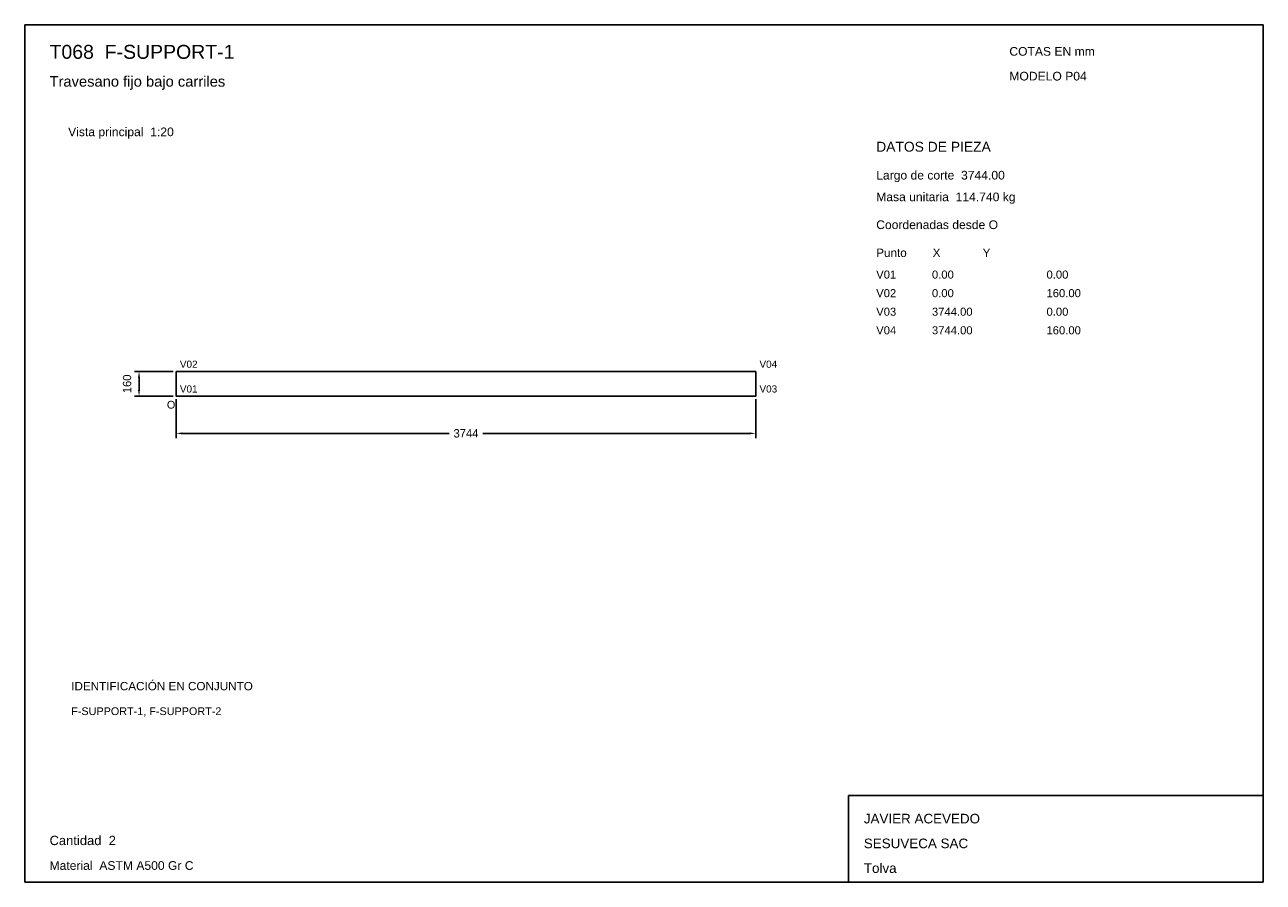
# Model space of a CAD drawing. Header units: millimetres. Extents: x 10 to 410, y 10 to 287.
import ezdxf

# ---------------------------------------------------------------- set-up
doc = ezdxf.new("R2010")
doc.units = ezdxf.units.MM
doc.styles.add('ARIAL', font='arial.ttf')
doc.dimstyles.get("Standard").update_dxf_attribs({"dimtxt": 2.5, "dimasz": 2.5, "dimexe": 1.25, "dimexo": 0.625, "dimtad": 1, "dimcen": 2.5, "dimazin": 3, "dimtfac": 1, "dimtmove": 0, "dimatfit": 3})

# ---------------------------------------------------------------- blocks, each defined once
blk = doc.blocks.new('_CLOSEDFILLED')
at = {"color": 0, "linetype": 'BYBLOCK'}
blk.add_solid([(-1, 0.16), (0, 0), (-1, -0.16)], dxfattribs=at)
blk = doc.blocks.new('*D1')
for p, q in [((58.9, 166), (58.9, 153.5)), ((246.1, 166), (246.1, 153.5)), ((60.9, 155), (147.1, 155)), ((157.9, 155), (244.1, 155))]:
    blk.add_line(p, q)
at = {"layer": 'Defpoints'}
for p in [(58.9, 167), (246.1, 167), (58.9, 155)]:
    blk.add_point(p, dxfattribs=at)
at = {"xscale": 2, "yscale": 2, "rotation": 180}
blk.add_blockref('_CLOSEDFILLED', (58.9, 155), dxfattribs=at)
at = {"xscale": 2, "yscale": 2}
blk.add_blockref('_CLOSEDFILLED', (246.1, 155), dxfattribs=at)
at = {"insert": (152.5, 155), "char_height": 2.7, "attachment_point": 5}
blk.add_mtext('3744', dxfattribs=at)

msp = doc.modelspace()

# ---------------------------------------------------------------- linework, layer by layer
for p, q in [((410, 287), (10, 287)), ((10, 287), (10, 10)), ((410, 10), (410, 287)), ((410, 38), (276, 38)), ((276, 38), (276, 10)), ((410, 10), (410, 38)), ((10, 10), (410, 10)), ((276, 10), (410, 10))]:
    msp.add_line(p, q)
for points in [[(58.9, 175), (246.1, 175), (246.1, 175)], [(58.9, 175), (58.9, 167), (58.9, 167)], [(246.1, 175), (246.1, 167), (246.1, 167)], [(58.9, 167), (246.1, 167), (246.1, 167)]]:
    msp.add_lwpolyline(points)

# ---------------------------------------------------------------- texts
at = {"style": 'ARIAL'}
for s, height, p in [('T068  F-SUPPORT-1', 4.5, (18, 276)), ('COTAS EN mm', 2.8, (328, 277)), ('Travesano fijo bajo carriles', 3.4, (18, 267)), ('MODELO P04', 2.8, (328, 269)), ('Vista principal  1:20', 2.8, (24, 251)), ('DATOS DE PIEZA', 3.2, (285, 246)), ('Largo de corte  3744.00', 2.8, (285, 237)), ('Masa unitaria  114.740 kg', 2.8, (285, 230)), ('Coordenadas desde O', 2.8, (285, 221)), ('Punto        X             Y', 2.7, (285, 212)), ('V01', 2.6, (285, 205)), ('0.00', 2.6, (303, 205)), ('0.00', 2.6, (340, 205)), ('V02', 2.6, (285, 199)), ('0.00', 2.6, (303, 199)), ('160.00', 2.6, (340, 199)), ('V03', 2.6, (285, 193)), ('3744.00', 2.6, (303, 193)), ('0.00', 2.6, (340, 193)), ('V04', 2.6, (285, 187)), ('3744.00', 2.6, (303, 187)), ('160.00', 2.6, (340, 187)), ('V02', 2.3, (60.1, 176.2)), ('V04', 2.3, (247.3, 176.2)), ('V01', 2.3, (60.1, 168.2)), ('V03', 2.3, (247.3, 168.2)), ('O', 2.5, (55.9, 163)), ('IDENTIFICACIÓN EN CONJUNTO', 2.7, (25, 72)), ('F-SUPPORT-1, F-SUPPORT-2', 2.5, (25, 64)), ('JAVIER ACEVEDO', 3.1, (281, 29)), ('Cantidad  2', 3, (18, 22)), ('SESUVECA SAC', 3.1, (281, 21)), ('Material  ASTM A500 Gr C', 2.8, (18, 14)), ('Tolva', 3.1, (281, 13))]:
    msp.add_text(s, height=height, dxfattribs=at).set_placement(p)

# ---------------------------------------------------------------- dimensions: what is measured, and where the dimension line sits
msp.add_linear_dim(base=(46.9, 167), p1=(58.9, 167), p2=(58.9, 175), angle=90, dimstyle='Standard', override={"dimtxt": 2.7, "dimasz": 2, "dimexe": 1.5, "dimexo": 1, "dimgap": 1, "dimdec": 2, "dimlfac": 20, "dimzin": 8}).render()
dim = msp.add_linear_dim(base=(58.9, 155), p1=(58.9, 167), p2=(246.1, 167), dimstyle='Standard', override={"dimtxt": 2.7, "dimasz": 2, "dimexe": 1.5, "dimexo": 1, "dimgap": 1, "dimdec": 2, "dimlfac": 20, "dimzin": 8})
dim.commit()
dim.dimension.update_dxf_attribs({"geometry": '*D1', "text_midpoint": (152.5, 155)})

doc.saveas('drawing.dxf')
